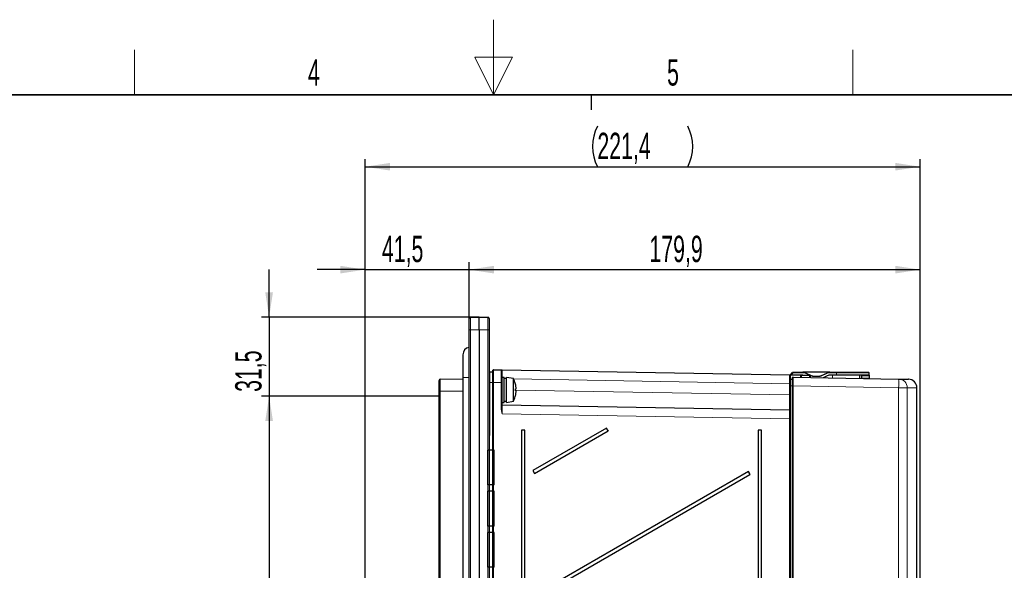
# Model space of a CAD drawing. Header units: millimetres. Extents: x 5 to 418, y 2 to 292.
# Tile 51 of 53: x 154 to 285, y 219 to 292. Entities that reach past the tile are written whole.
import ezdxf

# ---------------------------------------------------------------- set-up
doc = ezdxf.new("R2010")
doc.units = ezdxf.units.MM
doc.layers.add('SLD-0', color=7, linetype='Continuous')
doc.styles.add('SLDTEXTSTYLE1', font='TXT', dxfattribs={"width": 0.605})
doc.dimstyles.new('SLDDIMSTYLE0', dxfattribs={"dimtxt": 3.5, "dimasz": 3.302, "dimexe": 0, "dimexo": 0.0625, "dimgap": 0.875, "dimtad": 1, "dimlfac": 3, "dimrnd": 1e-09, "dimzin": 12, "dimdsep": 46, "dimtxsty": 'SLDTEXTSTYLE1', "dimsah": 1, "dimcen": 0.09, "dimadec": 0, "dimazin": 3, "dimtfac": 1, "dimtmove": 0, "dimatfit": 0, "dimfxl": 1, "dimfrac": 2, "dimtolj": 1, "dimtzin": 12, "dimarcsym": 0})
doc.dimstyles.new('SLDDIMSTYLE1', dxfattribs={"dimtxt": 3.5, "dimasz": 3.302, "dimexe": 0, "dimexo": 0.0625, "dimgap": 0.875, "dimtad": 1, "dimlfac": 3, "dimrnd": 1e-09, "dimzin": 12, "dimdsep": 46, "dimtxsty": 'SLDTEXTSTYLE1', "dimsah": 1, "dimcen": 0.09, "dimadec": 0, "dimazin": 3, "dimtfac": 1, "dimtofl": 0, "dimtmove": 0, "dimatfit": 3, "dimfxl": 1, "dimfrac": 2, "dimtolj": 1, "dimtzin": 12, "dimarcsym": 0})

# ---------------------------------------------------------------- blocks, each defined once
blk = doc.blocks.new('_D')
at = {"layer": 'SLD-0', "color": 7}
for p, q in [((187.15, 252.95), (187.15, 259.3)), ((215.08, 252.95), (186.15, 252.95)), ((187.15, 252.95), (187.15, 242.45)), ((199.91, 242.45), (186.15, 242.45)), ((187.15, 242.45), (187.15, 236.1))]:
    blk.add_line(p, q, dxfattribs=at)
for points in [[(187.15, 252.95), (187.66, 256.26), (186.64, 256.26)], [(187.15, 242.45), (186.64, 239.15), (187.66, 239.15)]]:
    blk.add_solid(points, dxfattribs=at)
at = {"layer": 'SLD-0', "color": 7, "insert": (182.64, 243.02), "char_height": 3.5, "attachment_point": 1, "rotation": 90, "style": 'SLDTEXTSTYLE1'}
blk.add_mtext('31,5', dxfattribs=at)
blk = doc.blocks.new('_D_1')
at = {"layer": 'SLD-0', "color": 7}
for p, q in [((199.91, 242.45), (186.15, 242.45)), ((187.15, 242.45), (187.15, 107.45)), ((199.91, 107.45), (186.15, 107.45))]:
    blk.add_line(p, q, dxfattribs=at)
for points in [[(187.15, 242.45), (186.64, 239.15), (187.66, 239.15)], [(187.15, 107.45), (187.66, 110.76), (186.64, 110.76)]]:
    blk.add_solid(points, dxfattribs=at)
at = {"layer": 'SLD-0', "color": 7, "insert": (182.64, 170.94), "char_height": 3.5, "attachment_point": 1, "rotation": 90, "style": 'SLDTEXTSTYLE1'}
blk.add_mtext('405', dxfattribs=at)
blk = doc.blocks.new('_D_2')
at = {"layer": 'SLD-0', "color": 7}
for p, q in [((199.91, 259.27), (193.56, 259.27)), ((199.91, 242.45), (199.91, 260.27)), ((199.91, 259.27), (213.75, 259.27)), ((213.75, 251.29), (213.75, 260.27)), ((213.75, 259.27), (220.1, 259.27))]:
    blk.add_line(p, q, dxfattribs=at)
for points in [[(199.91, 259.27), (196.61, 259.78), (196.61, 258.76)], [(213.75, 259.27), (217.05, 258.76), (217.05, 259.78)]]:
    blk.add_solid(points, dxfattribs=at)
at = {"layer": 'SLD-0', "color": 7, "insert": (202.15, 263.78), "char_height": 3.5, "attachment_point": 1, "style": 'SLDTEXTSTYLE1'}
blk.add_mtext('41,5', dxfattribs=at)
blk = doc.blocks.new('_D_3')
at = {"layer": 'SLD-0', "color": 7}
for p, q in [((213.75, 251.29), (213.75, 260.27)), ((213.75, 259.27), (273.71, 259.27)), ((273.71, 216.79), (273.71, 260.27))]:
    blk.add_line(p, q, dxfattribs=at)
for points in [[(213.75, 259.27), (217.05, 258.76), (217.05, 259.78)], [(273.71, 259.27), (270.41, 259.78), (270.41, 258.76)]]:
    blk.add_solid(points, dxfattribs=at)
at = {"layer": 'SLD-0', "color": 7, "insert": (237.72, 263.78), "char_height": 3.5, "attachment_point": 1, "style": 'SLDTEXTSTYLE1'}
blk.add_mtext('179,9', dxfattribs=at)
blk = doc.blocks.new('_D_4')
at = {"layer": 'SLD-0', "color": 7}
for p, q in [((199.91, 242.45), (199.91, 273.95)), ((273.71, 216.79), (273.71, 273.95)), ((199.91, 272.95), (273.71, 272.95))]:
    blk.add_line(p, q, dxfattribs=at)
for centre, start, end in [((236.17, 275.64), 153.4349, 206.5651), ((237.46, 275.64), 333.4349, 26.5651)]:
    blk.add_arc(centre, 6.01, start, end, dxfattribs=at)
for points in [[(199.91, 272.95), (203.22, 272.45), (203.22, 273.46)], [(273.71, 272.95), (270.41, 273.46), (270.41, 272.45)]]:
    blk.add_solid(points, dxfattribs=at)
at = {"layer": 'SLD-0', "color": 7, "insert": (230.8, 277.47), "char_height": 3.5, "attachment_point": 1, "style": 'SLDTEXTSTYLE1'}
blk.add_mtext('221,4', dxfattribs=at)

msp = doc.modelspace()

# ---------------------------------------------------------------- linework, layer by layer
at = {"color": 7, "linetype": 'Continuous', "lineweight": 25}
for p, q in [((213.7478, 251.287), (213.7478, 252.7666)), ((213.9116, 252.9332), (215.0812, 252.9536)), ((215.0812, 251.287), (215.0812, 252.9536)), ((215.0812, 252.9536), (216.2508, 252.9332)), ((216.4145, 252.7666), (216.4145, 251.287)), ((213.7478, 81.287), (213.7478, 251.287)), ((215.0812, 251.287), (215.0812, 81.287)), ((216.4145, 251.287), (216.4145, 81.287)), ((212.9145, 247.9536), (212.9145, 244.9536)), ((212.9145, 244.9536), (212.9145, 87.6203)), ((216.8478, 245.6203), (216.4812, 245.6203)), ((216.9145, 244.286), (216.9145, 245.8858)), ((216.9823, 245.9524), (218.0157, 245.9344)), ((218.0812, 245.8678), (218.0812, 244.268)), ((218.4145, 244.9536), (218.0812, 244.9536)), ((218.1467, 245.9321), (256.349, 245.2653)), ((218.4145, 243.287), (218.4145, 244.9536)), ((219.6378, 244.7938), (218.7312, 244.9536)), ((218.7312, 243.287), (218.7312, 244.9536)), ((256.4145, 245.2533), (256.7617, 245.6004)), ((256.5088, 245.2533), (256.4145, 245.2533)), ((256.4145, 245.1986), (256.4145, 245.2533)), ((256.4145, 245.1986), (256.4145, 244.5918)), ((258.0372, 245.2533), (256.5088, 245.2533)), ((256.7478, 243.8134), (256.7478, 244.9132)), ((256.8088, 245.62), (258.1185, 245.62)), ((256.8157, 244.9799), (270.8523, 244.73)), ((257.8179, 245.1858), (257.8159, 244.9621)), ((257.8857, 245.2524), (257.9342, 245.2524)), ((257.9342, 245.2524), (259.0157, 245.2336)), ((261.7105, 245.62), (258.1185, 245.62)), ((258.5411, 245.5263), (259.2115, 245.2137)), ((259.0812, 245.1669), (259.0812, 244.9395)), ((259.6342, 245.12), (260.1949, 245.12)), ((260.6175, 245.2137), (261.2879, 245.5263)), ((261.3692, 245.1596), (260.8305, 244.9084)), ((261.7105, 245.62), (262.5812, 245.62)), ((262.5812, 245.2533), (261.7918, 245.2533)), ((262.5812, 245.62), (266.8478, 245.62)), ((266.9145, 245.2533), (262.5812, 245.2533)), ((265.6812, 244.822), (265.6812, 245.2533)), ((265.9145, 245.2533), (265.9162, 245.1596)), ((265.9162, 245.1596), (265.9216, 244.847)), ((265.9216, 244.847), (265.9221, 244.8177)), ((266.9145, 245.2533), (266.9145, 245.5533)), ((266.9145, 245.2533), (266.9145, 245.1596)), ((266.9145, 245.1596), (266.9145, 244.847)), ((266.9145, 244.847), (266.9145, 244.8001)), ((209.7478, 243.1203), (209.7478, 244.5534)), ((209.9116, 244.72), (212.9145, 244.7724)), ((216.9145, 88.773), (216.9145, 244.286)), ((218.0812, 244.268), (218.0812, 240.6724)), ((218.7312, 244.787), (218.4145, 244.787)), ((219.6378, 243.287), (219.6378, 244.7938)), ((219.8763, 244.1711), (219.8783, 244.1716)), ((256.4145, 243.8205), (256.4145, 244.5918)), ((256.4145, 240.2378), (256.4145, 243.8205)), ((256.68, 244.6549), (256.4824, 244.6584)), ((256.7478, 112.3991), (256.7478, 243.8134)), ((273.2903, 217.831), (273.2903, 243.5405)), ((209.7478, 242.4536), (199.9145, 242.4536)), ((199.9145, 128.287), (199.9145, 242.4536)), ((209.7478, 108.4536), (209.7478, 243.1203)), ((218.4145, 241.6203), (218.4145, 243.287)), ((218.7312, 241.6203), (218.7312, 243.287)), ((219.6378, 241.7802), (219.6378, 243.287)), ((219.8783, 242.4023), (219.8763, 242.4029)), ((219.8896, 243.4079), (219.978, 243.4316)), ((219.978, 243.1423), (219.8896, 243.166)), ((218.0812, 241.6203), (218.4145, 241.6203)), ((218.1467, 241.2858), (256.349, 240.619)), ((218.4145, 241.787), (218.7312, 241.787)), ((218.7312, 241.6203), (219.6378, 241.7802)), ((256.4145, 240.2378), (256.4145, 239.4525)), ((256.4145, 239.4525), (256.4145, 112.6912)), ((220.6896, 237.9203), (220.6896, 92.287)), ((221.1305, 237.9203), (220.6896, 237.9203)), ((221.1305, 92.287), (221.1305, 237.9203)), ((232.0121, 238.2082), (222.2303, 232.5607)), ((222.4469, 232.1854), (232.2287, 237.8329)), ((232.2287, 237.8329), (232.0121, 238.2082)), ((252.1896, 237.9203), (252.1896, 113.0536)), ((252.6305, 237.9203), (252.1896, 237.9203)), ((252.6305, 113.0536), (252.6305, 237.9203)), ((222.2303, 232.5607), (222.4469, 232.1854)), ((250.8732, 232.4321), (222.2303, 215.8952)), ((222.4469, 215.5199), (251.0898, 232.0569)), ((251.0898, 232.0569), (250.8732, 232.4321))]:
    msp.add_line(p, q, dxfattribs=at)
at = {"color": 7, "linetype": 'Continuous', "lineweight": 18}
for p, q in [((213.9116, 252.9332), (213.9116, 251.287)), ((216.2508, 251.287), (216.2508, 252.9332)), ((213.7478, 251.287), (213.9116, 251.287)), ((213.9116, 251.287), (213.9116, 81.287)), ((215.0812, 251.287), (213.9116, 251.287)), ((216.2508, 251.287), (215.0812, 251.287)), ((216.2508, 81.287), (216.2508, 251.287)), ((216.4145, 251.287), (216.2508, 251.287)), ((213.7478, 244.9536), (212.9145, 244.9536)), ((216.4812, 245.6203), (216.4812, 244.287)), ((216.8478, 244.287), (216.8478, 245.6203)), ((256.8088, 245.5533), (256.5088, 245.2533)), ((256.7617, 245.6004), (256.8088, 245.5533)), ((256.8088, 245.5533), (256.8088, 245.62)), ((258.1185, 245.5533), (256.8088, 245.5533)), ((257.8664, 245.1858), (257.8179, 245.1858)), ((257.8684, 244.9611), (257.8664, 245.1858)), ((257.9347, 245.2329), (257.9371, 244.9599)), ((259.0162, 245.214), (257.9347, 245.2329)), ((258.1185, 245.5533), (258.1185, 245.62)), ((258.513, 245.4659), (258.5411, 245.5263)), ((259.0109, 245.2337), (258.513, 245.4659)), ((259.0162, 244.9407), (259.0162, 245.214)), ((259.1834, 245.1532), (259.0676, 245.2072)), ((259.1834, 245.1532), (259.2115, 245.2137)), ((259.6342, 245.0533), (259.6342, 245.12)), ((260.1949, 245.0533), (259.6342, 245.0533)), ((260.1949, 245.0533), (260.1949, 245.12)), ((260.6457, 245.1532), (260.6175, 245.2137)), ((261.3161, 245.4659), (260.6457, 245.1532)), ((261.3161, 245.4659), (261.2879, 245.5263)), ((261.7105, 245.5533), (261.7105, 245.62)), ((262.5812, 245.5533), (261.7105, 245.5533)), ((262.0812, 244.8861), (262.0812, 245.2533)), ((262.5812, 245.5533), (262.5812, 245.62)), ((262.5812, 245.2533), (262.5812, 245.5533)), ((266.9145, 245.5533), (262.5812, 245.5533)), ((265.9162, 245.1596), (266.9145, 245.1596)), ((265.9216, 244.847), (266.9145, 244.847)), ((209.9116, 244.72), (209.9116, 243.1203)), ((216.4812, 244.287), (216.4145, 244.287)), ((216.4812, 244.287), (216.4812, 237.2594)), ((216.8478, 244.287), (216.4812, 244.287)), ((216.8478, 88.5177), (216.8478, 244.287)), ((216.9145, 244.287), (216.8478, 244.287)), ((216.9145, 244.286), (216.9824, 244.286)), ((216.9824, 244.286), (216.9824, 88.773)), ((218.0157, 244.268), (216.9824, 244.286)), ((218.0157, 240.6724), (218.0157, 244.268)), ((218.0812, 244.268), (218.0157, 244.268)), ((256.349, 244.0988), (219.6649, 244.7391)), ((256.349, 242.6187), (256.349, 244.0988)), ((256.349, 244.0988), (256.4145, 244.0988)), ((256.4824, 244.6584), (256.4824, 243.8205)), ((256.4824, 243.8205), (256.4824, 113.314)), ((256.68, 243.8205), (256.4824, 243.8205)), ((256.68, 243.8205), (256.68, 244.6549)), ((256.68, 243.8205), (256.7478, 243.8205)), ((256.68, 113.3139), (256.68, 243.8205)), ((256.7478, 243.8134), (256.8157, 243.8134)), ((256.8157, 243.8134), (256.8157, 112.3991)), ((270.8522, 243.5635), (256.8157, 243.8134)), ((270.8522, 212.2433), (270.8522, 243.5635)), ((271.9937, 243.5635), (270.8522, 243.5635)), ((271.9937, 243.5635), (271.9937, 212.2101)), ((209.7478, 243.1203), (209.9116, 243.1203)), ((212.9145, 243.1203), (209.9116, 243.1203)), ((209.9116, 243.1203), (209.9116, 108.4536)), ((219.8915, 243.2551), (256.349, 242.6187)), ((256.349, 242.6187), (256.4145, 242.6187)), ((218.0157, 240.6724), (218.0812, 240.6724)), ((256.349, 239.4525), (218.1467, 240.1193)), ((256.349, 112.6912), (256.349, 239.4525)), ((256.349, 239.4525), (256.4145, 239.4525)), ((216.4145, 237.3146), (216.4812, 237.2594)), ((216.4812, 237.2594), (216.4145, 237.2656)), ((216.4812, 237.2594), (216.4145, 237.1927))]:
    msp.add_line(p, q, dxfattribs=at)
at = {"color": 7, "linetype": 'Continuous'}
for p, q in [((216.2312, 230.6436), (216.2312, 235.2736)), ((217.0645, 235.2736), (216.2312, 235.2736)), ((217.0645, 230.6436), (217.0645, 235.2736)), ((217.0645, 230.6436), (216.2312, 230.6436)), ((216.2312, 225.1803), (216.2312, 229.8103)), ((217.0645, 229.8103), (216.2312, 229.8103)), ((217.0645, 225.1803), (217.0645, 229.8103)), ((217.0645, 225.1803), (216.2312, 225.1803)), ((216.2312, 219.717), (216.2312, 224.347)), ((217.0645, 224.347), (216.2312, 224.347)), ((217.0645, 219.717), (217.0645, 224.347)), ((217.0645, 219.717), (216.2312, 219.717))]:
    msp.add_line(p, q, dxfattribs=at)
at = {"color": 7, "linetype": 'Continuous', "lineweight": 25, "flags": 128}
msp.add_lwpolyline([(258.1294, 245.249), (258.0917, 245.2518), (258.0372, 245.2533)], dxfattribs=at)
at = {"color": 7, "linetype": 'Continuous', "lineweight": 18, "flags": 128}
msp.add_lwpolyline([(256.4145, 243.8205), (256.4158, 243.8205), (256.4197, 243.8205), (256.426, 243.8205), (256.4345, 243.8205), (256.4448, 243.8205), (256.4565, 243.8205), (256.4692, 243.8205), (256.4824, 243.8205)], dxfattribs=at)
at = {"color": 7, "linetype": 'Continuous', "lineweight": 25}
for centre, radius, start, end in [((213.9145, 252.7666), 0.1667, 91, 180), ((216.2478, 252.7666), 0.1667, 0, 89), ((213.9145, 247.9536), 1, 99.594068, 180), ((216.4812, 245.5536), 0.0667, 90, 180), ((216.8478, 245.687), 0.0667, 270, 0), ((216.9812, 245.8858), 0.0667, 89, 180), ((218.0145, 245.8678), 0.0667, 0, 89), ((256.3478, 245.1986), 0.0667, 0, 89), ((256.8145, 244.9132), 0.0667, 88.98, 180), ((256.8088, 245.5533), 0.0667, 90, 135), ((257.8846, 245.1858), 0.0667, 89.001065, 180.001116), ((258.1185, 244.62), 1, 65, 90), ((259.0145, 245.1669), 0.0667, 0, 89.000038), ((259.6342, 246.12), 1, 245, 270), ((260.1949, 246.12), 1, 270, 295), ((261.7105, 244.62), 1, 90, 115), ((261.7918, 244.2533), 1, 90, 115), ((266.8478, 245.5533), 0.0667, 0, 90), ((209.9145, 244.5534), 0.1667, 91, 180), ((216.6645, 243.287), 3.3333, 15.390219, 26.874607), ((216.6378, 243.2885), 3.3566, 6.595172, 15.24344), ((217.3309, 243.4258), 2.653, 2.368184, 5.369384), ((218.4773, 243.5353), 1.5043, 356.050821, 0.006952), ((256.4812, 244.5918), 0.0667, 88.98, 180), ((256.6812, 244.7216), 0.0667, 268.98, 0), ((272.124, 243.5405), 1.1667, 0.032599, 88.98), ((216.6645, 243.287), 3.3333, 333.125393, 344.609781), ((216.6378, 243.2854), 3.3566, 344.75656, 353.404828), ((216.441, 243.287), 3.4507, 357.990797, 2.009203), ((217.3309, 243.1481), 2.653, 354.630616, 357.631816), ((218.4773, 243.0387), 1.5043, 359.993048, 3.949179), ((218.1478, 241.3525), 0.0667, 180, 269), ((256.3478, 240.5523), 0.0667, 0, 89), ((248.1085, 247.2483), 18.4612, 209.319609, 210.664467), ((266.9695, 241.4723), 18.4612, 209.319609, 210.664467)]:
    msp.add_arc(centre, radius, start, end, dxfattribs=at)
at = {"color": 7, "linetype": 'Continuous', "lineweight": 18}
for centre, radius, start, end in [((477.7589, 245.3972), 259.6127, 179.881941, 180.097892), ((257.9331, 245.1858), 0.0667, 89.001065, 180.001116), ((257.9256, 245.1731), 0.0605, 81.314204, 167.896904), ((257.7692, 245.2386), 0.1656, 358.032871, 4.79461), ((258.1185, 244.62), 0.9333, 65, 90), ((258.8507, 245.2197), 0.1656, 358.032871, 4.79461), ((259.0233, 245.1555), 0.059, 11.138412, 96.985726), ((259.6342, 246.12), 1.0667, 245, 270), ((260.1949, 246.12), 1.0667, 270, 295), ((261.7105, 244.62), 0.9333, 90, 115), ((254.4069, 244.1478), 16.4557, 357.965268, 2.027594), ((270.8294, 243.5659), 1.1643, 359.881817, 88.870635), ((503.126, 240.6951), 284.9799, 179.881228, 180.115751)]:
    msp.add_arc(centre, radius, start, end, dxfattribs=at)
for centre, major_axis, ratio, start_param, end_param in [((216.9812, 244.2855), (0.0012, 1.6669), 0.00071624, 4.71268962, 6.28317331), ((218.0145, 244.2675), (0.0012, 1.6669), 0.00071624, 4.71268962, 6.28317331), ((256.3478, 244.0985), (0.0012, 1.1668), 0.00099686, 4.71267716, 6.2831689), ((256.8145, 243.8131), (0.0012, 1.1668), 0.00101322, 4.71268775, 6.2831683), ((256.3478, 242.6193), (-0.0012, 2.0003), 0.00058147, 3.14158217, 4.71207391), ((218.1478, 243.2861), (0.0012, 2.0003), 0.00058149, 2.55491699, 3.14158284), ((256.3478, 239.4522), (0.0012, 1.1668), 0.00102321, 4.71268478, 6.28316847)]:
    msp.add_ellipse(centre, major_axis=major_axis, ratio=ratio, start_param=start_param, end_param=end_param, dxfattribs=at)
at = {"color": 7, "linetype": 'Continuous', "lineweight": 25}
for points, knots in [([(218.0157, 245.9344), (218.0252, 245.9342), (218.0417, 245.934), (218.1021, 245.9329), (218.1345, 245.9323), (218.1463, 245.9321), (218.1467, 245.9321)], [0, 0, 0, 0, 0.47272859, 0.81220432, 0.99328438, 1, 1, 1, 1]), ([(270.8523, 244.73), (271.164, 244.7244), (271.6963, 244.7149), (272.0409, 244.7088), (272.1751, 244.7064), (272.1402, 244.707), (272.1379, 244.7071)], [0, 0, 0, 0, 0.40563835, 0.69274691, 0.97985554, 1, 1, 1, 1])]:
    msp.add_open_spline(points, degree=3, knots=knots, dxfattribs=at)
at = {"color": 7, "linetype": 'Continuous', "lineweight": 18}
for points, knots in [([(273.2894, 243.5405), (273.2897, 243.5405), (273.3208, 243.5399), (273.1848, 243.5424), (272.8413, 243.5484), (272.3067, 243.5579), (271.9937, 243.5635)], [0, 0, 0, 0, 0.00244543, 0.29464455, 0.58703069, 1, 1, 1, 1]), ([(218.1467, 240.1193), (218.1462, 240.1205), (218.1345, 240.1543), (218.1021, 240.249), (218.0417, 240.4286), (218.0253, 240.5827), (218.0157, 240.6724)], [0, 0, 0, 0, 0.00671721, 0.18775566, 0.52716244, 1, 1, 1, 1]), ([(218.1467, 240.1193), (218.1464, 240.1206), (218.1406, 240.1563), (218.1245, 240.2559), (218.0948, 240.4394), (218.0861, 240.5876), (218.0812, 240.6724)], [0, 0, 0, 0, 0.00703655, 0.19311541, 0.53835863, 1, 1, 1, 1])]:
    msp.add_open_spline(points, degree=3, knots=knots, dxfattribs=at)
at = {"layer": 'SLD-0', "color": 7, "linetype": 'Continuous', "lineweight": 18}
for p, q in [((217, 292.5), (217, 282.5)), ((219.5, 287.5), (214.5, 287.5)), ((214.5, 287.5), (217, 282.5)), ((217, 282.5), (219.5, 287.5))]:
    msp.add_line(p, q, dxfattribs=at)
at = {"layer": 'SLD-0', "lineweight": 18}
for p, q in [((169.25, 282.5), (169.25, 288.5)), ((264.75, 282.5), (264.75, 288.5))]:
    msp.add_line(p, q, dxfattribs=at)
at = {"layer": 'SLD-0', "lineweight": 35}
msp.add_line((408, 282.5), (26, 282.5), dxfattribs=at)
at = {"layer": 'SLD-0'}
msp.add_line((230, 280.5), (230, 282.5), dxfattribs=at)
msp.add_line((230, 280.5), (230, 282.5), dxfattribs=at)

# ---------------------------------------------------------------- texts
at = {"layer": 'SLD-0', "char_height": 3.5, "attachment_point": 2, "style": 'SLDTEXTSTYLE1'}
for s, insert in [('4', (193.1027, 287.243)), ('5', (240.8527, 287.243))]:
    msp.add_mtext(s, dxfattribs=dict(at, insert=insert))

# ---------------------------------------------------------------- dimensions: what is measured, and where the dimension line sits
at = {"layer": 'SLD-0', "color": 7}
dim = msp.add_linear_dim(base=(273.7145, 272.9536), p1=(199.9145, 242.4536), p2=(273.7145, 216.787), text='(<>)', dimstyle='SLDDIMSTYLE1', dxfattribs=at)
dim.commit()
dim.dimension.update_dxf_attribs({"geometry": '_D_4', "text_midpoint": (236.8145, 272.9536), "dimtype": 160})
for base, p1, p2, dimstyle, picture, middle in [((213.7478, 259.2683), (199.9145, 242.4536), (213.7478, 251.287), 'SLDDIMSTYLE0', '_D_2', (206.8312, 259.2683)), ((273.7145, 259.2683), (213.7478, 251.287), (273.7145, 216.787), 'SLDDIMSTYLE1', '_D_3', (243.7312, 259.2683))]:
    dim = msp.add_linear_dim(base=base, p1=p1, p2=p2, dimstyle=dimstyle, dxfattribs=at)
    dim.commit()
    dim.dimension.update_dxf_attribs({"geometry": picture, "text_midpoint": middle, "dimtype": 160})
for base, p1, p2, dimstyle, picture, middle in [((187.1491, 242.4536), (215.0812, 252.9536), (199.9145, 242.4536), 'SLDDIMSTYLE0', '_D', (187.1491, 247.7036)), ((187.1491, 107.4536), (199.9145, 242.4536), (199.9145, 107.4536), 'SLDDIMSTYLE1', '_D_1', (187.1491, 174.9536))]:
    dim = msp.add_linear_dim(base=base, p1=p1, p2=p2, angle=90, dimstyle=dimstyle, dxfattribs=at)
    dim.commit()
    dim.dimension.update_dxf_attribs({"geometry": picture, "text_midpoint": middle, "dimtype": 160})

doc.saveas('drawing.dxf')
